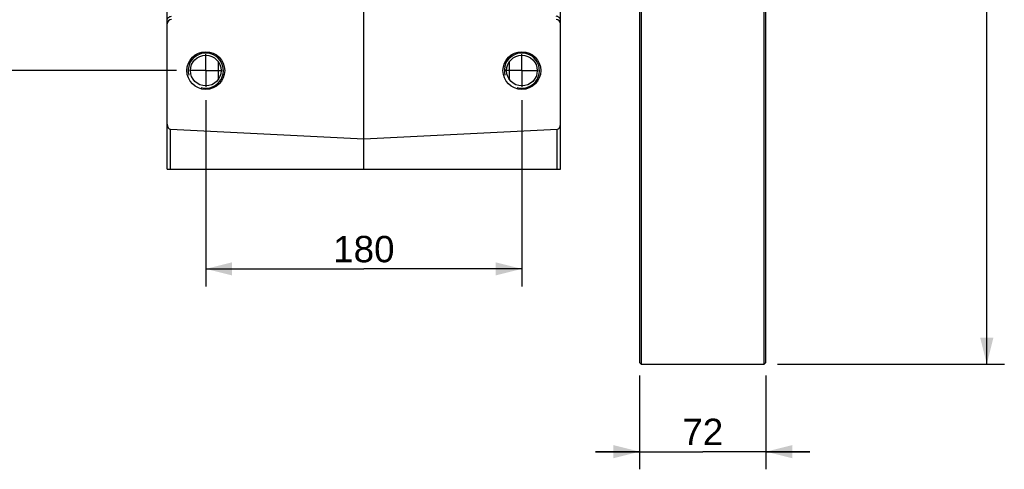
# Model space of a CAD drawing. Header units: millimetres. Extents: x 0 to 594, y 0 to 420.
# Tile 3 of 51: x 58 to 170, y 124 to 175. Entities that reach past the tile are written whole.
import ezdxf

# ---------------------------------------------------------------- set-up
doc = ezdxf.new("R2010")
doc.units = ezdxf.units.MM
doc.header["$LTSCALE"] = 32.67
doc.linetypes.add('CENTER', pattern=[0.6, 0.375, -0.075, 0.075, -0.075])
doc.layers.get('0').update_dxf_attribs({"linetype": 'CONTINUOUS'})
doc.layers.add('3_ALL_AXES', color=7, linetype='CONTINUOUS')
doc.layers.add('LAY0001', color=7, linetype='CONTINUOUS')
doc.styles.get("Standard").update_dxf_attribs({"font": 'arial.ttf'})
doc.dimstyles.new('DIMSTYLE_1', dxfattribs={"dimtxt": 3, "dimasz": 3, "dimexe": 2, "dimexo": 1.5, "dimgap": 0.75, "dimtad": 1, "dimdec": 1, "dimlfac": 5, "dimdsep": 46, "dimtxsty": 'STANDARD', "dimblk": '_FILLED', "dimblk1": '_FILLED', "dimblk2": '_FILLED', "dimcen": 0.09, "dimadec": 1, "dimazin": 2, "dimtp": 0.5, "dimtm": 0.5, "dimtfac": 1, "dimtdec": 1, "dimtofl": 0, "dimtmove": 0, "dimatfit": 3, "dimldrblk": '_FILLED', "dimfxl": 1, "dimtolj": 1, "dimarcsym": 0})
doc.dimstyles.new('DIMSTYLE_2', dxfattribs={"dimtxt": 3, "dimasz": 3, "dimexe": 2, "dimexo": 1.5, "dimgap": 0.75, "dimtad": 1, "dimdec": 1, "dimlfac": 5, "dimdsep": 46, "dimtxsty": 'STANDARD', "dimblk": '_FILLED', "dimblk1": '_FILLED', "dimblk2": '_FILLED', "dimcen": 0.09, "dimadec": 1, "dimazin": 2, "dimtp": 0.8, "dimtm": 0.8, "dimtfac": 1, "dimtdec": 1, "dimtofl": 0, "dimtmove": 0, "dimatfit": 3, "dimldrblk": '_FILLED', "dimfxl": 1, "dimtolj": 1, "dimarcsym": 0})
doc.dimstyles.new('DIMSTYLE_3', dxfattribs={"dimtxt": 3, "dimasz": 3, "dimexe": 2, "dimexo": 1.5, "dimgap": 0.75, "dimtad": 1, "dimdec": 1, "dimlfac": 5, "dimdsep": 46, "dimtxsty": 'STANDARD', "dimblk": '_FILLED', "dimblk1": '_FILLED', "dimblk2": '_FILLED', "dimcen": 0.09, "dimadec": 1, "dimazin": 2, "dimtp": 0.3, "dimtm": 0.3, "dimtfac": 1, "dimtdec": 1, "dimtofl": 0, "dimtmove": 0, "dimatfit": 3, "dimldrblk": '_FILLED', "dimfxl": 1, "dimtolj": 1, "dimarcsym": 0})

# ---------------------------------------------------------------- blocks, each defined once
blk = doc.blocks.new('_FILLED')
at = {"color": 0, "linetype": 'BYBLOCK'}
blk.add_solid([(0, 0), (-1, 0.25), (-1, -0.25)], dxfattribs=at)
blk = doc.blocks.new('*D0')
at = {"color": 2, "linetype": 'CONTINUOUS'}
for p, q in [((75.99, 212.91), (49.46, 212.91)), ((51.46, 212.91), (51.46, 190.91)), ((51.46, 168.91), (51.46, 190.91)), ((75.99, 168.91), (49.46, 168.91))]:
    blk.add_line(p, q, dxfattribs=at)
at = {"color": 2, "linetype": 'CONTINUOUS', "xscale": 3, "yscale": 3, "zscale": 3}
for p, rotation in [((51.46, 212.91), 90), ((51.46, 168.91), 270)]:
    blk.add_blockref('_FILLED', p, dxfattribs=dict(at, rotation=rotation))
at = {"color": 2, "linetype": 'CONTINUOUS', "insert": (47.71, 190.91), "char_height": 3, "width": 6.9926, "attachment_point": 2, "rotation": 90, "line_spacing_factor": 0.9}
blk.add_mtext('220', dxfattribs=at)
blk = doc.blocks.new('*D1')
at = {"color": 2, "linetype": 'CONTINUOUS'}
for p, q in [((79.34, 165.56), (79.34, 144.35)), ((115.34, 165.56), (115.34, 144.35)), ((79.34, 146.35), (97.34, 146.35)), ((115.34, 146.35), (97.34, 146.35))]:
    blk.add_line(p, q, dxfattribs=at)
at = {"color": 2, "linetype": 'CONTINUOUS', "xscale": 3, "yscale": 3, "zscale": 3, "rotation": 180}
blk.add_blockref('_FILLED', (79.34, 146.35), dxfattribs=at)
at = {"color": 2, "linetype": 'CONTINUOUS', "xscale": 3, "yscale": 3, "zscale": 3}
blk.add_blockref('_FILLED', (115.34, 146.35), dxfattribs=at)
at = {"color": 2, "linetype": 'CONTINUOUS', "insert": (97.34, 150.1), "char_height": 3, "width": 6.9926, "attachment_point": 2, "line_spacing_factor": 0.9}
blk.add_mtext('180', dxfattribs=at)
blk = doc.blocks.new('*D2')
at = {"color": 2, "linetype": 'CONTINUOUS'}
for p, q in [((144.44, 246.31), (170.29, 246.31)), ((168.29, 246.31), (168.29, 190.91)), ((168.29, 135.51), (168.29, 190.91)), ((144.44, 135.51), (170.29, 135.51))]:
    blk.add_line(p, q, dxfattribs=at)
at = {"color": 2, "linetype": 'CONTINUOUS', "xscale": 3, "yscale": 3, "zscale": 3}
for p, rotation in [((168.29, 246.31), 90), ((168.29, 135.51), 270)]:
    blk.add_blockref('_FILLED', p, dxfattribs=dict(at, rotation=rotation))
at = {"color": 2, "linetype": 'CONTINUOUS', "insert": (164.54, 190.91), "char_height": 3, "width": 6.9926, "attachment_point": 2, "rotation": 90, "line_spacing_factor": 0.9}
blk.add_mtext('554', dxfattribs=at)
blk = doc.blocks.new('*D4')
at = {"color": 2, "linetype": 'CONTINUOUS'}
for p, q in [((128.74, 134.21), (128.74, 123.55)), ((143.14, 134.21), (143.14, 123.55)), ((128.74, 125.55), (123.74, 125.55)), ((123.74, 125.55), (135.94, 125.55)), ((148.14, 125.55), (135.94, 125.55)), ((143.14, 125.55), (148.14, 125.55))]:
    blk.add_line(p, q, dxfattribs=at)
at = {"color": 2, "linetype": 'CONTINUOUS', "xscale": 3, "yscale": 3, "zscale": 3}
blk.add_blockref('_FILLED', (128.74, 125.55), dxfattribs=at)
at = {"color": 2, "linetype": 'CONTINUOUS', "xscale": 3, "yscale": 3, "zscale": 3, "rotation": 180}
blk.add_blockref('_FILLED', (143.14, 125.55), dxfattribs=at)
at = {"color": 2, "linetype": 'CONTINUOUS', "insert": (135.94, 129.3), "char_height": 3, "width": 4.6617, "attachment_point": 2, "line_spacing_factor": 0.9}
blk.add_mtext('72', dxfattribs=at)

msp = doc.modelspace()

# ---------------------------------------------------------------- linework, layer by layer
at = {"color": 7, "linetype": 'CONTINUOUS'}
for p, q in [((128.738, 246.11), (128.738, 135.71)), ((128.938, 246.31), (128.938, 135.51)), ((142.938, 135.51), (142.938, 246.31)), ((143.138, 135.71), (143.138, 246.11)), ((97.338, 157.71), (97.338, 211.754)), ((74.938, 157.71), (74.938, 179.819)), ((119.738, 157.71), (119.738, 179.819)), ((75.324, 162.236), (97.338, 161.149)), ((97.338, 161.149), (119.352, 162.236)), ((74.938, 157.71), (119.738, 157.71)), ((128.938, 135.51), (128.738, 135.71)), ((142.938, 135.51), (143.138, 135.71)), ((128.938, 135.51), (142.938, 135.51))]:
    msp.add_line(p, q, dxfattribs=at)
at = {"color": 9, "linetype": 'CONTINUOUS'}
for p, q in [((75.324, 157.71), (75.324, 162.236)), ((119.352, 157.71), (119.352, 162.236))]:
    msp.add_line(p, q, dxfattribs=at)
at = {"color": 7, "linetype": 'CONTINUOUS'}
for centre, radius in [((79.338, 168.91), 2.15), ((79.338, 168.91), 1.75), ((115.338, 168.91), 2.15), ((115.338, 168.91), 1.75)]:
    msp.add_circle(centre, radius, dxfattribs=at)
for centre, start, end in [((75.438, 174.227), 92, 180), ((119.238, 174.227), 0, 88)]:
    msp.add_arc(centre, 0.5, start, end, dxfattribs=at)
at = {"color": 2, "linetype": 'CONTINUOUS'}
for centre in [(79.338, 168.91), (115.338, 168.91)]:
    msp.add_arc(centre, 2, 255, 195, dxfattribs=at)
at = {"color": 7, "linetype": 'CONTINUOUS'}
for centre, start_param, end_param in [((75.338, 162.801), -1.5707963, -0.0349066), ((119.338, 162.801), 0.0349066, 1.5707963)]:
    msp.add_ellipse(centre, major_axis=(0, -0.566), ratio=0.7071068, start_param=start_param, end_param=end_param, dxfattribs=at)
at = {"color": 9, "linetype": 'CONTINUOUS'}
for points in [[(74.938, 174.619), (74.938, 174.679), (74.963, 174.801), (75.071, 174.955), (75.231, 175.059), (75.357, 175.086), (75.421, 175.089)], [(119.738, 174.619), (119.738, 174.679), (119.713, 174.801), (119.605, 174.955), (119.445, 175.059), (119.319, 175.086), (119.256, 175.089)]]:
    msp.add_open_spline(points, degree=3, knots=[0, 0, 0, 0, 0.2429251, 0.4899845, 0.7428702, 1, 1, 1, 1], dxfattribs=at)
at = {"layer": '3_ALL_AXES', "color": 2, "linetype": 'CENTER'}
for p, q in [((79.338, 168.91), (79.338, 170.76)), ((115.338, 168.91), (115.338, 170.76)), ((79.338, 168.91), (77.488, 168.91)), ((79.338, 168.91), (81.188, 168.91)), ((79.338, 168.91), (79.338, 167.06)), ((115.338, 168.91), (113.488, 168.91)), ((115.338, 168.91), (117.188, 168.91)), ((115.338, 168.91), (115.338, 167.06))]:
    msp.add_line(p, q, dxfattribs=at)
at = {"layer": 'LAY0001', "color": 9, "linetype": 'CONTINUOUS'}
for p, q in [((80.78, 167.919), (80.78, 169.902)), ((113.896, 169.902), (113.896, 167.919))]:
    msp.add_line(p, q, dxfattribs=at)

# ---------------------------------------------------------------- dimensions: what is measured, and where the dimension line sits
at = {"color": 2, "linetype": 'CONTINUOUS'}
for base, p1, p2, dimstyle, picture, middle in [((168.286, 135.51), (142.938, 246.31), (142.938, 135.51), 'DIMSTYLE_2', '*D2', (168.286, 190.9)), ((51.461, 168.91), (77.488, 212.91), (77.488, 168.91), 'DIMSTYLE_1', '*D0', (51.461, 190.872))]:
    dim = msp.add_linear_dim(base=base, p1=p1, p2=p2, angle=270, dimstyle=dimstyle, dxfattribs=at)
    dim.commit()
    dim.dimension.update_dxf_attribs({"geometry": picture, "text_midpoint": middle, "dimtype": 160})
for base, p1, p2, dimstyle, picture, middle in [((115.338, 146.351), (79.338, 167.06), (115.338, 167.06), 'DIMSTYLE_1', '*D1', (97.467, 146.351)), ((143.138, 125.546), (128.738, 135.71), (143.138, 135.71), 'DIMSTYLE_3', '*D4', (135.924, 125.546))]:
    dim = msp.add_linear_dim(base=base, p1=p1, p2=p2, dimstyle=dimstyle, dxfattribs=at)
    dim.commit()
    dim.dimension.update_dxf_attribs({"geometry": picture, "text_midpoint": middle, "dimtype": 160})

doc.saveas('drawing.dxf')
